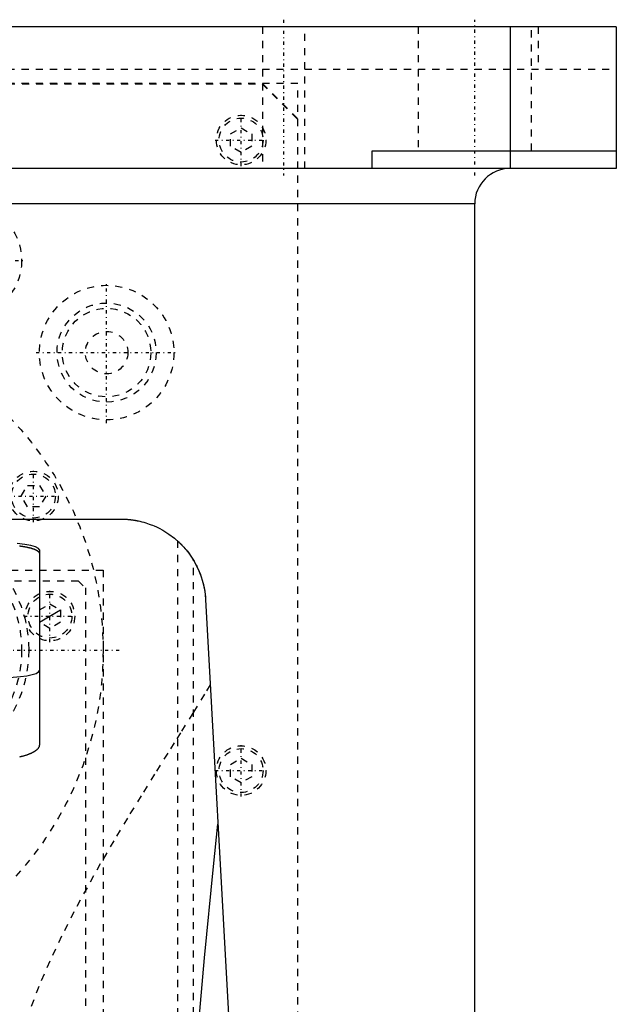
# Model space of a CAD drawing. Extents: x -120 to 120, y -82 to 389.
# Tile 10 of 10: x 36 to 120, y 250 to 389. Entities that reach past the tile are written whole.
import ezdxf

# ---------------------------------------------------------------- set-up
doc = ezdxf.new("R2010")
doc.units = 0
doc.linetypes.add('CENTER', pattern=[1.5, 0.45, -0.5, 0.05, -0.5])
doc.linetypes.add('DASHED', pattern=[2, 1, -1])
for name, color, linetype in [('AM_0', 7, 'CONTINUOUS'), ('AM_10', 7, 'CONTINUOUS'), ('AM_3', 7, 'DASHED'), ('AM_7', 7, 'CENTER')]:
    doc.layers.add(name, color=color, linetype=linetype)

msp = doc.modelspace()

# ---------------------------------------------------------------- linework, layer by layer
at = {"layer": 'AM_0', "color": 7, "linetype": 'CONTINUOUS'}
for p, q in [((120, 388), (-120, 388)), ((105, 388), (105, 368)), ((120, 388), (120, 368)), ((85.5, 368), (85.5, 370.5)), ((85.5, 370.5), (120, 370.5)), ((120, 368), (-120, 368)), ((100, 363), (-100, 363)), ((100, 25), (100, 363)), ((30.5, 318.5), (50, 318.5)), ((38.5, 314.14), (38.5, 286.63)), ((61.98, 307.16), (72.48, 116.6))]:
    msp.add_line(p, q, dxfattribs=at)
for points in [[(38.5, 314.14), (38.36, 314.36), (37.96, 314.57), (37.31, 314.76), (36.43, 314.93), (35.38, 315.05)], [(32.5, 296.08), (33.67, 296.1), (34.8, 296.16), (35.83, 296.26), (36.74, 296.39), (37.49, 296.54), (38.04, 296.72), (38.38, 296.92), (38.5, 297.12)]]:
    msp.add_lwpolyline(points, dxfattribs=at)
for points in [[(50, 318.5, 0), (50.04, 318.5, 0), (50.12, 318.5, 0), (50.2, 318.5, 0), (50.24, 318.5, 0), (50.28, 318.5, 0), (50.36, 318.49, 0), (50.44, 318.49, 0), (50.52, 318.49, 0), (50.6, 318.48, 0), (50.68, 318.48, 0), (50.72, 318.48, 0), (50.76, 318.48, 0), (50.83, 318.47, 0), (50.91, 318.47, 0), (50.99, 318.46, 0), (51.06, 318.45, 0), (51.14, 318.45, 0), (51.18, 318.44, 0), (51.21, 318.44, 0), (51.29, 318.43, 0), (51.36, 318.42, 0), (51.4, 318.42, 0), (51.43, 318.41, 0), (51.5, 318.41, 0), (51.57, 318.4, 0), (51.61, 318.39, 0), (51.64, 318.39, 0), (51.71, 318.38, 0), (51.78, 318.37, 0), (51.84, 318.36, 0), (51.91, 318.35, 0), (51.97, 318.34, 0), (52, 318.33, 0), (52.03, 318.33, 0), (52.09, 318.32, 0), (52.15, 318.31, 0), (52.21, 318.29, 0), (52.27, 318.28, 0), (52.33, 318.27, 0), (52.36, 318.27, 0), (52.38, 318.26, 0), (52.44, 318.25, 0), (52.49, 318.24, 0), (52.67, 318.2, 0), (52.97, 318.13, 0), (53.26, 318.05, 0), (53.39, 318.01, 0), (53.53, 317.97, 0), (53.79, 317.89, 0), (54.03, 317.8, 0), (54.27, 317.71, 0), (54.5, 317.63, 0), (54.72, 317.53, 0), (54.82, 317.49, 0), (54.93, 317.44, 0), (55.13, 317.35, 0), (55.32, 317.26, 0), (55.41, 317.21, 0), (55.93, 316.93, 0), (56.8, 316.39, 0), (57.57, 315.81, 0), (58.25, 315.21, 0), (58.86, 314.59, 0), (59.41, 313.95, 0), (59.66, 313.62, 0), (59.9, 313.28, 0), (60.33, 312.6, 0), (60.71, 311.91, 0), (61.04, 311.19, 0), (61.32, 310.47, 0), (61.55, 309.74, 0), (61.65, 309.37, 0), (61.74, 309.01, 0), (61.87, 308.27, 0), (61.96, 307.53, 0), (61.98, 307.16, 0)], [(58, 315.44, 0), (58, 315.44, 0), (58.02, 315.43, 0), (58.05, 315.4, 0), (58.08, 315.37, 0), (58.11, 315.35, 0), (58.18, 315.28, 0), (58.26, 315.2, 0), (58.37, 315.1, 0), (58.49, 314.99, 0), (58.62, 314.85, 0), (58.69, 314.78, 0), (58.76, 314.7, 0), (58.91, 314.54, 0), (59.07, 314.36, 0), (59.24, 314.16, 0), (59.42, 313.93, 0), (59.61, 313.69, 0), (59.71, 313.56, 0), (59.8, 313.42, 0), (59.99, 313.14, 0), (60.18, 312.86, 0), (60.27, 312.71, 0)], [(60.27, 312.71, 0), (60.35, 312.57, 0), (60.51, 312.29, 0), (60.66, 312, 0), (60.74, 311.86, 0), (60.81, 311.71, 0), (60.95, 311.41, 0), (61.08, 311.11, 0), (61.2, 310.81, 0), (61.31, 310.51, 0), (61.42, 310.2, 0), (61.47, 310.04, 0), (61.51, 309.89, 0), (61.6, 309.57, 0), (61.68, 309.26, 0), (61.75, 308.94, 0), (61.81, 308.62, 0), (61.86, 308.3, 0), (61.89, 308.13, 0), (61.91, 307.97, 0), (61.94, 307.65, 0), (61.97, 307.32, 0), (61.98, 307.16, 0)], [(38.5, 286.63, 0), (38.5, 286.62, 0), (38.5, 286.59, 0), (38.5, 286.56, 0), (38.49, 286.55, 0), (38.49, 286.53, 0), (38.49, 286.51, 0), (38.48, 286.48, 0), (38.47, 286.45, 0), (38.47, 286.42, 0), (38.46, 286.39, 0), (38.45, 286.38, 0), (38.45, 286.36, 0), (38.43, 286.33, 0), (38.42, 286.3, 0), (38.41, 286.28, 0), (38.39, 286.25, 0), (38.37, 286.22, 0), (38.36, 286.2, 0), (38.35, 286.19, 0), (38.33, 286.16, 0), (38.31, 286.13, 0), (38.3, 286.12, 0), (38.29, 286.1, 0), (38.27, 286.07, 0), (38.24, 286.04, 0), (38.23, 286.03, 0), (38.22, 286.02, 0), (38.19, 285.99, 0), (38.16, 285.96, 0), (38.13, 285.93, 0), (38.1, 285.9, 0), (38.07, 285.87, 0), (38.05, 285.86, 0), (38.03, 285.85, 0), (38, 285.82, 0), (37.96, 285.79, 0), (37.92, 285.76, 0), (37.88, 285.74, 0), (37.85, 285.71, 0), (37.83, 285.7, 0), (37.8, 285.68, 0), (37.76, 285.66, 0), (37.72, 285.63, 0), (37.68, 285.6, 0), (37.63, 285.58, 0), (37.58, 285.55, 0), (37.56, 285.54, 0), (37.54, 285.53, 0), (37.49, 285.5, 0), (37.44, 285.48, 0), (37.39, 285.45, 0), (37.34, 285.43, 0), (37.29, 285.4, 0), (37.26, 285.39, 0), (37.23, 285.38, 0), (37.18, 285.36, 0), (37.13, 285.34, 0), (37.07, 285.31, 0), (37.02, 285.29, 0), (36.96, 285.27, 0), (36.93, 285.26, 0), (36.9, 285.25, 0), (36.84, 285.23, 0), (36.79, 285.21, 0), (36.76, 285.2, 0), (36.73, 285.19, 0), (36.67, 285.16, 0), (36.6, 285.14, 0), (36.57, 285.14, 0), (36.54, 285.13, 0), (36.48, 285.11, 0), (36.41, 285.09, 0), (36.35, 285.07, 0), (36.28, 285.05, 0), (36.22, 285.03, 0), (36.18, 285.02, 0), (36.15, 285.01, 0), (36.08, 284.99, 0), (36.01, 284.98, 0), (35.94, 284.96, 0), (35.86, 284.94, 0), (35.79, 284.92, 0), (35.75, 284.92, 0), (35.72, 284.91, 0)], [(60, 235.17, 0), (60.6, 242.59, 0), (61.84, 256.58, 0), (63.09, 269.45, 0), (63.73, 275.44, 0)]]:
    msp.add_polyline3d(points, dxfattribs=at)
msp.add_arc((105, 363), 5, 90, 180, dxfattribs=at)
at = {"layer": 'AM_10', "color": 7, "linetype": 'CONTINUOUS'}
msp.add_line((38.5, 303.93), (41.5, 305.67), dxfattribs=at)
at = {"layer": 'AM_3', "color": 6, "linetype": 'DASHED'}
for p, q in [((70, 388), (70, 368)), ((76, 368), (76, 388)), ((92, 388), (92, 370.5)), ((108, 370.5), (108, 388)), ((108.97, 388), (108.97, 382)), ((-120, 382), (120, 382)), ((75, 380), (-75, 380)), ((-69.95, 379.95), (69.95, 379.95)), ((69.95, 379.95), (74.95, 374.95)), ((70, 380), (75, 375)), ((75, 68), (75, 380)), ((74.95, 374.95), (74.95, 69.05)), ((65.5, 372.87), (67, 373.73)), ((65.5, 371.13), (65.5, 372.87)), ((67, 373.73), (68.5, 372.87)), ((68.5, 372.87), (68.5, 371.13)), ((67, 370.27), (65.5, 371.13)), ((68.5, 371.13), (67, 370.27)), ((35.94, 321.75), (36.81, 323.25)), ((36.81, 323.25), (38.54, 323.25)), ((38.54, 323.25), (39.4, 321.75)), ((36.81, 320.25), (35.94, 321.75)), ((39.4, 321.75), (38.54, 320.25)), ((38.54, 320.25), (36.81, 320.25)), ((58, 315.44), (58, 116.6)), ((60.27, 116.6), (60.27, 312.71)), ((-47.5, 311.3), (47.5, 311.3)), ((47.5, 311.3), (47.5, 218.3)), ((-43, 309.8), (44, 309.8)), ((44, 309.8), (45, 308.8)), ((45, 308.8), (45, 221.8)), ((38.5, 305.67), (40, 306.53)), ((40, 306.53), (41.5, 305.67)), ((41.5, 305.67), (41.5, 303.93)), ((40, 303.07), (38.5, 303.93)), ((41.5, 303.93), (40, 303.07)), ((65.5, 283.87), (67, 284.73)), ((65.5, 282.13), (65.5, 283.87)), ((67, 284.73), (68.5, 283.87)), ((68.5, 283.87), (68.5, 282.13)), ((67, 281.27), (65.5, 282.13)), ((68.5, 282.13), (67, 281.27))]:
    msp.add_line(p, q, dxfattribs=at)
for points in [[(35.7, 314.72, 0), (35.74, 314.71, 0), (35.78, 314.71, 0), (35.85, 314.7, 0), (35.92, 314.69, 0), (35.99, 314.68, 0), (36.06, 314.67, 0), (36.13, 314.66, 0), (36.17, 314.65, 0), (36.2, 314.64, 0), (36.27, 314.63, 0), (36.34, 314.62, 0), (36.4, 314.61, 0), (36.47, 314.6, 0), (36.53, 314.59, 0), (36.56, 314.58, 0), (36.59, 314.57, 0), (36.65, 314.56, 0), (36.71, 314.55, 0), (36.74, 314.54, 0), (36.77, 314.54, 0), (36.83, 314.52, 0), (36.89, 314.51, 0), (36.92, 314.51, 0), (36.95, 314.5, 0), (37, 314.49, 0), (37.06, 314.47, 0), (37.12, 314.46, 0), (37.17, 314.44, 0), (37.22, 314.43, 0), (37.25, 314.42, 0), (37.28, 314.42, 0), (37.33, 314.4, 0), (37.38, 314.39, 0), (37.43, 314.37, 0), (37.48, 314.36, 0), (37.53, 314.34, 0), (37.55, 314.33, 0), (37.58, 314.32, 0), (37.62, 314.31, 0), (37.67, 314.29, 0), (37.71, 314.28, 0), (37.76, 314.26, 0), (37.8, 314.24, 0), (37.82, 314.24, 0), (37.84, 314.23, 0), (37.88, 314.21, 0), (37.92, 314.19, 0), (37.95, 314.18, 0), (37.99, 314.16, 0), (38.03, 314.14, 0), (38.04, 314.13, 0), (38.06, 314.12, 0), (38.09, 314.11, 0), (38.12, 314.09, 0), (38.16, 314.07, 0), (38.18, 314.05, 0), (38.21, 314.04, 0), (38.23, 314.03, 0), (38.24, 314.02, 0), (38.26, 314, 0), (38.29, 313.98, 0), (38.3, 313.97, 0), (38.31, 313.96, 0), (38.33, 313.95, 0), (38.35, 313.93, 0), (38.36, 313.92, 0), (38.37, 313.91, 0), (38.39, 313.89, 0), (38.4, 313.87, 0), (38.42, 313.85, 0), (38.43, 313.84, 0), (38.45, 313.82, 0), (38.45, 313.81, 0), (38.46, 313.8, 0), (38.47, 313.78, 0), (38.47, 313.76, 0), (38.48, 313.74, 0), (38.49, 313.73, 0), (38.49, 313.71, 0), (38.49, 313.7, 0), (38.5, 313.69, 0), (38.5, 313.67, 0), (38.5, 313.65, 0), (38.5, 313.64, 0)], [(62.65, 295.09, 0), (61.85, 293.79, 0), (60.18, 291.12, 0), (58.43, 288.34, 0), (57.54, 286.91, 0), (56.63, 285.46, 0), (54.77, 282.49, 0), (52.87, 279.43, 0), (50.95, 276.3, 0), (49.03, 273.09, 0), (47.11, 269.81, 0), (46.16, 268.14, 0), (45.23, 266.46, 0), (43.39, 263.06, 0), (41.63, 259.6, 0), (39.96, 256.08, 0), (38.42, 252.5, 0), (37.04, 248.86, 0)]]:
    msp.add_polyline3d(points, dxfattribs=at)
for centre, radius in [((67, 372), 3.5), ((67, 372), 3.1), ((28, 355), 8), ((48, 342), 9.5), ((48, 342), 7), ((0, 300), 47.5), ((48, 342), 6.25), ((48, 342), 3), ((37.67, 321.75), 3.5), ((37.67, 321.75), 3.1), ((19, 300), 18), ((19, 300), 17), ((40, 304.8), 3.5), ((40, 304.8), 3.1), ((67, 283), 3.5), ((67, 283), 3.1)]:
    msp.add_circle(centre, radius, dxfattribs=at)
at = {"layer": 'AM_7', "color": 4, "linetype": 'CENTER'}
for p, q in [((73, 389), (73, 367)), ((100, 367), (100, 389)), ((67, 368.32), (67, 375.68)), ((63.33, 372), (70.68, 372)), ((19.6, 355), (36.4, 355)), ((48, 332.02), (48, 351.98)), ((38.03, 342), (57.98, 342)), ((37.67, 318.07), (37.67, 325.43)), ((34, 321.75), (41.35, 321.75)), ((40, 301.12), (40, 308.48)), ((36.32, 304.8), (43.68, 304.8)), ((-49.87, 300), (49.88, 300)), ((67, 279.32), (67, 286.68)), ((63.33, 283), (70.68, 283))]:
    msp.add_line(p, q, dxfattribs=at)

doc.saveas('drawing.dxf')
